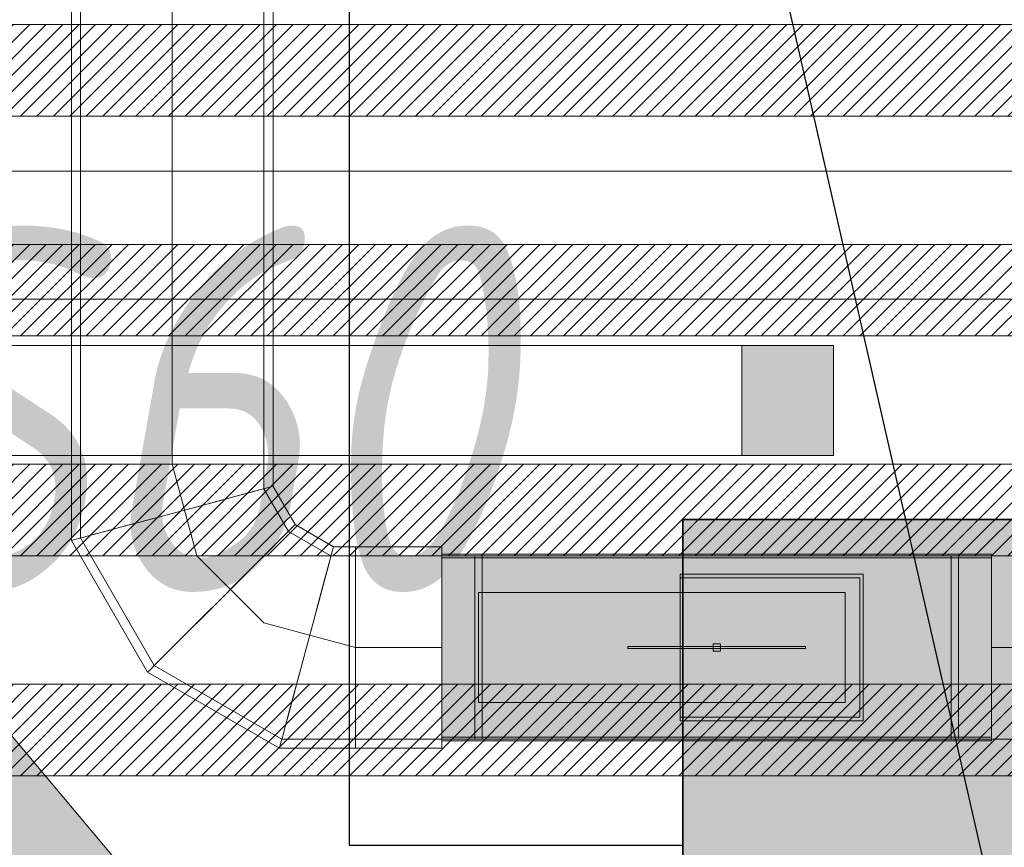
# Model space of a CAD drawing. Header units: millimetres. Extents: x -535184 to 178656, y -69521 to 68256.
# Tile 184 of 256: x -173547 to -173010, y 35523 to 35975. Entities that reach past the tile are written whole.
import ezdxf
from ezdxf import colors
from ezdxf.entities.mleader import LeaderData, LeaderLine
from ezdxf.math import Vec2, Vec3

# ---------------------------------------------------------------- set-up
doc = ezdxf.new("R2010")
doc.units = ezdxf.units.MM
doc.linetypes.add('DASHDOT', pattern=[25.4, 12.7, -6.35, 0, -6.35])
for name, color, linetype, lineweight in [('_0', 7, 'Continuous', 13), ('A-DOOR-IDEN', 7, 'Continuous', 9), ('dim_pot', 183, 'Continuous', 9), ('dim_razv', 93, 'DASHDOT', 9), ('light_pot', 52, 'Continuous', 15), ('pot sh', 183, 'Continuous', 15)]:
    doc.layers.add(name, color=color, linetype=linetype, lineweight=lineweight)
for name, color, linetype, true_color in [('PDF10_0', 30, 'Continuous', 0xff7f00), ('PDF10_Оборудование', 7, 'Continuous', 0xffffff), ('PDF7_Geometry', 7, 'Continuous', 0xaaaaaa), ('PDF7_Solid Fills', 7, 'Continuous', 0xececec)]:
    doc.layers.add(name, color=color, linetype=linetype, true_color=true_color)
doc.layers.add('PDF_Text', color=7, linetype='Continuous')
doc.layers.add('pol', color=7, linetype='Continuous', lineweight=15, true_color=0x738991)
doc.layers.add('Сводный план', color=1, linetype='Continuous', lineweight=0, true_color=0xff0000)
doc.styles.add('fl_iso paper', font='isocpeur.ttf', dxfattribs={"width": 0.8, "oblique": 10})
doc.styles.add('In tre', font='isocpeur.ttf', dxfattribs={"width": 0.8, "oblique": 10})

# ---------------------------------------------------------------- blocks, each defined once
blk = doc.blocks.new('*U3570')
at = {"layer": 'light_pot', "linetype": 'ByBlock', "lineweight": 0}
h = blk.add_hatch(color=252, dxfattribs=at)
h.dxf.hatch_style = 1
h.paths.add_polyline_path([(500, 30), (550, 30), (550, -30), (500, -30)])
for points in [[(500, -30), (-500, -30), (-500, 30), (500, 30)], [(500, 30), (550, 30), (550, -30), (500, -30)]]:
    blk.add_lwpolyline(points, close=True, dxfattribs=at)
blk = doc.blocks.new('*U3571')
at = {"layer": 'light_pot', "color": 0, "linetype": 'ByBlock', "lineweight": -2, "transparency": 16777216}
blk.add_blockref('*U3570', (10400, 960), dxfattribs=at)
blk = doc.blocks.new('1')
at = {"layer": 'pol', "linetype": 'ByBlock'}
h = blk.add_hatch(color=1, dxfattribs=at)
h.paths.add_polyline_path([(35776.37, 73135.4), (35803.14, 73135.4), (35803.14, 73258.97), (35776.37, 73258.97)])
h.paths.add_polyline_path([(35789.75, 73274.59), (35843.23, 73274.59), (35789.75, 73338.23)])
h.paths.add_polyline_path([(35789.75, 73274.59), (35736.28, 73274.59), (35789.75, 73338.23)])
edge = h.paths.add_edge_path()
edge.add_arc((35789.75, 73110.51), 13.38, 0, 360)
at = {"layer": 'pol', "color": 1, "linetype": 'ByBlock'}
blk.add_lwpolyline([(35789.75, 73274.59), (35843.23, 73274.59), (35789.75, 73338.23), (35789.75, 73274.59)], dxfattribs=at)
blk = doc.blocks.new('mmhhh')
at = {"layer": 'A-DOOR-IDEN', "lineweight": 5, "insert": (18322.89, 9590.29), "char_height": 200, "width": 787.658, "attachment_point": 1, "style": 'fl_iso paper'}
blk.add_mtext('EIWS60', dxfattribs=at)
blk = doc.blocks.new('ghftytytd')
at = {"layer": 'PDF7_Geometry', "color": 1, "lineweight": 18, "true_color": 0xff0000}
for points in [[(18986.23, 9309.98), (18986.23, 9311.68), (18986.23, 9316.69), (18986.23, 9324.62), (18986.23, 9334.96), (18986.23, 9347.03), (18986.23, 9359.97), (18986.23, 9372.92), (18986.23, 9384.99), (18986.23, 9395.32), (18986.23, 9403.26), (18986.23, 9408.27), (18986.23, 9409.96), (18986.23, 9408.27), (18986.23, 9403.26), (18986.23, 9395.32), (18986.23, 9384.99), (18986.23, 9372.92), (18986.23, 9359.97), (18986.23, 9347.03), (18986.23, 9334.96), (18986.23, 9324.62), (18986.23, 9316.69), (18986.23, 9311.68), (18986.23, 9309.98), (18939.1, 9309.98), (18939.1, 9311.68), (18939.1, 9316.69), (18939.1, 9324.62), (18939.1, 9334.96), (18939.1, 9347.03), (18939.1, 9359.97), (18939.1, 9347.03), (18939.1, 9334.96), (18939.1, 9324.62), (18939.1, 9316.69), (18939.1, 9311.68), (18939.1, 9309.98), (18898.92, 9309.98), (18829.31, 9350.17), (18789.09, 9419.77), (18789.09, 9459.99), (18789.09, 9979.97)], [(18889.11, 9979.97), (18889.11, 9459.99), (18889.11, 9446.58), (18902.51, 9423.37), (18925.69, 9409.96), (18939.1, 9409.96), (18939.1, 9408.27), (18939.1, 9403.26), (18939.1, 9395.32), (18939.1, 9384.99), (18939.1, 9372.92), (18939.1, 9359.97), (18939.1, 9372.92), (18939.1, 9384.99), (18939.1, 9395.32), (18939.1, 9403.26), (18939.1, 9408.27), (18939.1, 9409.96), (18939.1, 9408.27), (18939.1, 9403.26), (18939.1, 9395.32), (18939.1, 9384.99), (18939.1, 9372.92), (18939.1, 9359.97), (18939.1, 9347.03), (18939.1, 9334.96), (18939.1, 9324.62), (18939.1, 9316.69), (18939.1, 9311.68), (18939.1, 9309.98), (18939.1, 9311.68), (18939.1, 9316.69), (18939.1, 9324.62), (18939.1, 9334.96), (18939.1, 9347.03), (18939.1, 9359.97), (18939.1, 9372.92), (18939.1, 9384.99), (18939.1, 9395.32), (18939.1, 9403.26), (18939.1, 9408.27), (18939.1, 9409.96), (18986.23, 9409.96), (18986.23, 9309.98), (19286.24, 9309.98), (19286.24, 9311.68), (19286.24, 9316.69), (19286.24, 9324.62), (19286.24, 9334.96), (19286.24, 9347.03), (19286.24, 9359.97), (19286.24, 9347.03), (19286.24, 9334.96), (19286.24, 9324.62), (19286.24, 9316.69), (19286.24, 9311.68), (19286.24, 9309.98), (22575.41, 9309.98)], [(22575.41, 9409.96), (19286.24, 9409.96), (19286.24, 9408.27), (19286.24, 9403.26), (19286.24, 9395.32), (19286.24, 9384.99), (19286.24, 9372.92), (19286.24, 9359.97), (19286.24, 9372.92), (19286.24, 9384.99), (19286.24, 9395.32), (19286.24, 9403.26), (19286.24, 9408.27), (19286.24, 9409.96), (19286.24, 9309.98), (18986.23, 9309.98), (18986.23, 9409.96), (19286.24, 9409.96), (18986.23, 9409.96), (18986.23, 9309.98), (19286.24, 9309.98), (19286.24, 9409.96), (18986.23, 9409.96), (19286.24, 9409.96)], [(18986.23, 9304.97), (18986.23, 9306.84), (18986.23, 9312.35), (18986.23, 9321.1), (18986.23, 9332.49), (18986.23, 9345.76), (18986.23, 9359.97), (18986.23, 9345.76), (18986.23, 9332.49), (18986.23, 9321.1), (18986.23, 9312.35), (18986.23, 9306.84), (18986.23, 9304.97), (18939.1, 9304.97), (18897.58, 9304.97), (18825.64, 9346.5), (18784.12, 9418.43), (18784.12, 9459.99), (18784.12, 9979.97)], [(18986.23, 9414.97), (18986.23, 9413.1), (18986.23, 9407.6), (18986.23, 9398.85), (18986.23, 9387.49), (18986.23, 9374.23), (18986.23, 9359.97), (18986.23, 9374.23), (18986.23, 9387.49), (18986.23, 9398.85), (18986.23, 9407.6), (18986.23, 9413.1), (18986.23, 9414.97), (18939.1, 9414.97), (18927.03, 9414.97), (18906.15, 9427.04), (18894.12, 9447.92), (18894.12, 9459.99), (18894.12, 9979.97)], [(18839.12, 9459.99), (18839.12, 9979.97)], [(18839.12, 9459.99), (18839.12, 9979.97)], [(18784.12, 9459.99), (18785.99, 9459.99), (18791.46, 9459.99), (18800.21, 9459.99), (18811.6, 9459.99), (18824.87, 9459.99), (18839.12, 9459.99)], [(18839.12, 9459.99), (18824.87, 9459.99), (18811.6, 9459.99), (18800.21, 9459.99), (18791.46, 9459.99), (18785.99, 9459.99), (18784.12, 9459.99)], [(18784.12, 9459.99), (18785.99, 9459.99), (18791.46, 9459.99), (18800.21, 9459.99), (18811.6, 9459.99), (18824.87, 9459.99), (18839.12, 9459.99)], [(18839.12, 9459.99), (18824.87, 9459.99), (18811.6, 9459.99), (18800.21, 9459.99), (18791.46, 9459.99), (18785.99, 9459.99), (18784.12, 9459.99)], [(18839.12, 9459.99), (18826.17, 9459.99), (18814.11, 9459.99), (18803.73, 9459.99), (18795.8, 9459.99), (18790.82, 9459.99), (18789.09, 9459.99)], [(18789.09, 9459.99), (18790.82, 9459.99), (18795.8, 9459.99), (18803.73, 9459.99), (18814.11, 9459.99), (18826.17, 9459.99), (18839.12, 9459.99)], [(18839.12, 9459.99), (18853.34, 9459.99), (18866.6, 9459.99), (18878, 9459.99), (18886.74, 9459.99), (18892.21, 9459.99), (18894.12, 9459.99)], [(18894.12, 9459.99), (18892.21, 9459.99), (18886.74, 9459.99), (18878, 9459.99), (18866.6, 9459.99), (18853.34, 9459.99), (18839.12, 9459.99)], [(18839.12, 9459.99), (18853.34, 9459.99), (18866.6, 9459.99), (18878, 9459.99), (18886.74, 9459.99), (18892.21, 9459.99), (18894.12, 9459.99)], [(18894.12, 9459.99), (18892.21, 9459.99), (18886.74, 9459.99), (18878, 9459.99), (18866.6, 9459.99), (18853.34, 9459.99), (18839.12, 9459.99)], [(18839.12, 9459.99), (18852.03, 9459.99), (18864.1, 9459.99), (18874.47, 9459.99), (18882.41, 9459.99), (18887.42, 9459.99), (18889.11, 9459.99)], [(18889.11, 9459.99), (18887.42, 9459.99), (18882.41, 9459.99), (18874.47, 9459.99), (18864.1, 9459.99), (18852.03, 9459.99), (18839.12, 9459.99)], [(18839.12, 9459.99), (18852.49, 9409.96)], [(18839.12, 9433.18), (18853.34, 9436.99), (18866.6, 9440.55), (18878, 9443.58), (18886.74, 9445.95), (18892.21, 9447.43), (18894.12, 9447.92)], [(18894.12, 9447.92), (18892.21, 9447.43), (18886.74, 9445.95), (18878, 9443.58), (18866.6, 9440.55), (18853.34, 9436.99), (18839.12, 9433.18)], [(18784.12, 9418.43), (18785.99, 9418.96), (18791.46, 9420.41), (18800.21, 9422.77), (18811.6, 9425.8), (18824.87, 9429.37), (18839.12, 9433.18)], [(18839.12, 9433.18), (18824.87, 9429.37), (18811.6, 9425.8), (18800.21, 9422.77), (18791.46, 9420.41), (18785.99, 9418.96), (18784.12, 9418.43)], [(18865.9, 9386.79), (18876.3, 9397.19), (18886.04, 9406.89), (18894.37, 9415.26), (18900.75, 9421.64), (18904.77, 9425.66), (18906.15, 9427.04)], [(18906.15, 9427.04), (18904.77, 9425.66), (18900.75, 9421.64), (18894.37, 9415.26), (18886.04, 9406.89), (18876.3, 9397.19), (18865.9, 9386.79)], [(18912.32, 9359.97), (18916.13, 9374.23), (18919.66, 9387.49), (18922.73, 9398.85), (18925.06, 9407.6), (18926.54, 9413.1), (18927.03, 9414.97)], [(18927.03, 9414.97), (18926.54, 9413.1), (18925.06, 9407.6), (18922.73, 9398.85), (18919.66, 9387.49), (18916.13, 9374.23), (18912.32, 9359.97)], [(18939.1, 9359.97), (18939.1, 9381.03), (18939.1, 9398.85), (18939.1, 9410.77), (18939.1, 9414.97)], [(18939.1, 9414.97), (18939.1, 9410.77), (18939.1, 9398.85), (18939.1, 9381.03), (18939.1, 9359.97)], [(18939.1, 9414.97), (18939.1, 9413.1), (18939.1, 9407.6), (18939.1, 9398.85), (18939.1, 9387.49), (18939.1, 9374.23), (18939.1, 9359.97)], [(18939.1, 9359.97), (18939.1, 9374.23), (18939.1, 9387.49), (18939.1, 9398.85), (18939.1, 9407.6), (18939.1, 9413.1), (18939.1, 9414.97)], [(18852.49, 9409.96), (18889.11, 9373.38)], [(19286.24, 9410.99), (18986.23, 9410.99)], [(19286.24, 9309.98), (19286.24, 9409.96), (19286.24, 9309.98), (18986.23, 9309.98), (19286.24, 9309.98), (18986.23, 9309.98), (18986.23, 9409.96), (19286.24, 9409.96), (18986.23, 9409.96)], [(19286.24, 9408.98), (18986.23, 9408.98)], [(19008.25, 9409.96), (19008.25, 9403.72), (19008.25, 9386.54), (19008.25, 9362.72), (19008.25, 9359.97), (19008.25, 9384.17), (19008.25, 9402.34), (19008.25, 9409.89), (19008.25, 9409.96), (19004.22, 9409.96), (19004.22, 9409.89), (19004.22, 9402.34), (19004.22, 9384.17), (19004.22, 9359.97), (19004.22, 9362.72), (19004.22, 9386.54), (19004.22, 9403.72), (19004.22, 9409.96)], [(19268.22, 9409.96), (19264.23, 9409.96)], [(18825.64, 9346.5), (18827.02, 9347.87), (18831.04, 9351.89), (18837.42, 9358.31), (18845.75, 9366.64), (18855.49, 9376.34), (18865.9, 9386.79)], [(18865.9, 9386.79), (18855.49, 9376.34), (18845.75, 9366.64), (18837.42, 9358.31), (18831.04, 9351.89), (18827.02, 9347.87), (18825.64, 9346.5)], [(19206.23, 9389.96), (19006.23, 9389.96)], [(19006.23, 9389.96), (19206.23, 9389.96)], [(18889.11, 9373.38), (18939.1, 9359.97)], [(18897.58, 9304.97), (18898.07, 9306.84), (18899.55, 9312.35), (18901.88, 9321.1), (18904.95, 9332.49), (18908.51, 9345.76), (18912.32, 9359.97)], [(18912.32, 9359.97), (18908.51, 9345.76), (18904.95, 9332.49), (18901.88, 9321.1), (18899.55, 9312.35), (18898.07, 9306.84), (18897.58, 9304.97)], [(18939.1, 9359.97), (18939.1, 9338.91), (18939.1, 9321.1), (18939.1, 9309.17), (18939.1, 9304.97)], [(18939.1, 9304.97), (18939.1, 9309.17), (18939.1, 9321.1), (18939.1, 9338.91), (18939.1, 9359.97)], [(18939.1, 9359.97), (18986.23, 9359.97)], [(18939.1, 9359.97), (18986.23, 9359.97)], [(19004.22, 9309.98), (19004.22, 9316.23), (19004.22, 9333.41), (19004.22, 9357.22), (19004.22, 9359.97), (19004.22, 9335.77), (19004.22, 9317.64), (19004.22, 9310.05), (19004.22, 9309.98), (19008.25, 9309.98), (19008.25, 9310.05), (19008.25, 9317.64), (19008.25, 9335.77), (19008.25, 9359.97), (19008.25, 9357.22), (19008.25, 9333.41), (19008.25, 9316.23), (19008.25, 9309.98)], [(19087.73, 9360.47), (19087.73, 9359.48)], [(19134.23, 9361.98), (19138.21, 9361.98)], [(19138.21, 9361.98), (19134.23, 9361.98)], [(19134.23, 9361.98), (19138.21, 9361.98)], [(19138.21, 9361.98), (19134.23, 9361.98)], [(19134.23, 9359.97), (19134.23, 9360.96), (19134.23, 9361.98)], [(19134.23, 9361.98), (19134.23, 9360.96), (19134.23, 9359.97)], [(19134.23, 9361.98), (19134.23, 9360.96), (19134.23, 9359.97)], [(19134.23, 9359.97), (19134.23, 9360.96), (19134.23, 9361.98)], [(19134.23, 9357.96), (19134.23, 9358.99), (19134.23, 9359.97)], [(19134.23, 9359.97), (19134.23, 9358.99), (19134.23, 9357.96)], [(19134.23, 9359.97), (19134.23, 9358.99), (19134.23, 9357.96)], [(19134.23, 9357.96), (19134.23, 9358.99), (19134.23, 9359.97)], [(19184.75, 9359.48), (19184.75, 9360.47)], [(18986.23, 9310.97), (19286.24, 9310.97)], [(18986.23, 9308.96), (19286.24, 9308.96)], [(19264.23, 9309.98), (19268.22, 9309.98)]]:
    blk.add_lwpolyline(points, dxfattribs=at)
for points in [[(18889.11, 9459.99), (18887.42, 9459.99), (18882.41, 9459.99), (18874.47, 9459.99), (18864.1, 9459.99), (18852.03, 9459.99), (18839.12, 9459.99), (18826.17, 9459.99), (18814.11, 9459.99), (18803.73, 9459.99), (18795.8, 9459.99), (18790.82, 9459.99), (18789.09, 9459.99), (18790.82, 9459.99), (18795.8, 9459.99), (18803.73, 9459.99), (18814.11, 9459.99), (18826.17, 9459.99), (18839.12, 9459.99), (18852.03, 9459.99), (18864.1, 9459.99), (18874.47, 9459.99), (18882.41, 9459.99), (18887.42, 9459.99)], [(18839.12, 9433.18), (18852.03, 9436.63), (18864.1, 9439.88), (18874.47, 9442.67), (18882.41, 9444.78), (18887.42, 9446.12), (18889.11, 9446.58), (18887.42, 9446.12), (18882.41, 9444.78), (18874.47, 9442.67), (18864.1, 9439.88), (18852.03, 9436.63)], [(18839.12, 9433.18), (18826.17, 9429.72), (18814.11, 9426.47), (18803.73, 9423.72), (18795.8, 9421.57), (18790.82, 9420.23), (18789.09, 9419.77), (18790.82, 9420.23), (18795.8, 9421.57), (18803.73, 9423.72), (18814.11, 9426.47), (18826.17, 9429.72)], [(18865.9, 9386.79), (18875.39, 9396.24), (18884.2, 9405.06), (18891.79, 9412.64), (18897.61, 9418.47), (18901.24, 9422.13), (18902.51, 9423.37), (18901.24, 9422.13), (18897.61, 9418.47), (18891.79, 9412.64), (18884.2, 9405.06), (18875.39, 9396.24)], [(18912.32, 9359.97), (18915.78, 9372.92), (18919.03, 9384.99), (18921.78, 9395.32), (18923.93, 9403.26), (18925.23, 9408.27), (18925.69, 9409.96), (18925.23, 9408.27), (18923.93, 9403.26), (18921.78, 9395.32), (18919.03, 9384.99), (18915.78, 9372.92)], [(18986.23, 9359.97), (18986.23, 9373.17), (18986.23, 9385.48), (18986.23, 9396.03), (18986.23, 9404.14), (18986.23, 9409.22), (18986.23, 9410.99), (18986.23, 9409.22), (18986.23, 9404.14), (18986.23, 9396.03), (18986.23, 9385.48), (18986.23, 9373.17)], [(18986.23, 9359.97), (18986.23, 9372.92), (18986.23, 9384.99), (18986.23, 9395.32), (18986.23, 9403.26), (18986.23, 9408.27), (18986.23, 9409.96), (18986.23, 9408.27), (18986.23, 9403.26), (18986.23, 9395.32), (18986.23, 9384.99), (18986.23, 9372.92)], [(18986.23, 9359.97), (18986.23, 9381.67), (18986.23, 9399.06), (18986.23, 9408.73), (18986.23, 9409.93), (18986.23, 9408.73), (18986.23, 9399.06), (18986.23, 9381.67)], [(18986.23, 9359.97), (18986.23, 9381.25), (18986.23, 9398.29), (18986.23, 9407.74), (18986.23, 9408.98), (18986.23, 9407.74), (18986.23, 9398.29), (18986.23, 9381.25)], [(19004.22, 9359.97), (19004.22, 9381.67), (19004.22, 9399.06), (19004.22, 9408.73), (19004.22, 9409.96), (19004.22, 9408.73), (19004.22, 9399.06), (19004.22, 9381.67)], [(19008.25, 9359.97), (19008.25, 9381.67), (19008.25, 9399.06), (19008.25, 9408.73), (19008.25, 9409.96), (19008.25, 9408.73), (19008.25, 9399.06), (19008.25, 9381.67)], [(19264.23, 9359.97), (19264.23, 9384.17), (19264.23, 9402.34), (19264.23, 9409.89), (19264.23, 9409.96), (19264.23, 9403.72), (19264.23, 9386.54), (19264.23, 9362.72)], [(19264.23, 9359.97), (19264.23, 9381.67), (19264.23, 9399.06), (19264.23, 9408.73), (19264.23, 9409.96), (19264.23, 9408.73), (19264.23, 9399.06), (19264.23, 9381.67)], [(19268.22, 9359.97), (19268.22, 9384.17), (19268.22, 9402.34), (19268.22, 9409.89), (19268.22, 9409.96), (19268.22, 9403.72), (19268.22, 9386.54), (19268.22, 9362.72)], [(19268.22, 9359.97), (19268.22, 9381.67), (19268.22, 9399.06), (19268.22, 9408.73), (19268.22, 9409.96), (19268.22, 9408.73), (19268.22, 9399.06), (19268.22, 9381.67)], [(19286.24, 9359.97), (19286.24, 9373.17), (19286.24, 9385.48), (19286.24, 9396.03), (19286.24, 9404.14), (19286.24, 9409.22), (19286.24, 9410.99), (19286.24, 9409.22), (19286.24, 9404.14), (19286.24, 9396.03), (19286.24, 9385.48), (19286.24, 9373.17)], [(19286.24, 9359.97), (19286.24, 9372.92), (19286.24, 9384.99), (19286.24, 9395.32), (19286.24, 9403.26), (19286.24, 9408.27), (19286.24, 9409.96), (19286.24, 9408.27), (19286.24, 9403.26), (19286.24, 9395.32), (19286.24, 9384.99), (19286.24, 9372.92)], [(19286.24, 9359.97), (19286.24, 9381.67), (19286.24, 9399.06), (19286.24, 9408.73), (19286.24, 9409.96), (19286.24, 9408.73), (19286.24, 9399.06), (19286.24, 9381.67)], [(19286.24, 9359.97), (19286.24, 9381.25), (19286.24, 9398.29), (19286.24, 9407.74), (19286.24, 9408.94), (19286.24, 9407.74), (19286.24, 9398.29), (19286.24, 9381.25)], [(19116.23, 9399.98), (19116.23, 9319.97), (19116.23, 9320.95), (19116.23, 9321.98), (19116.23, 9397.97), (19116.23, 9398.99)], [(19216.22, 9399.98), (19116.23, 9399.98)], [(19116.23, 9397.97), (19214.24, 9397.97), (19214.24, 9388.9), (19214.24, 9378.07), (19214.24, 9366.11), (19214.24, 9353.83), (19214.24, 9341.91), (19214.24, 9331.04), (19214.24, 9321.98), (19116.23, 9321.98), (19214.24, 9321.98), (19214.24, 9397.97)], [(19216.22, 9319.97), (19216.22, 9399.98), (19216.22, 9392.01), (19216.22, 9382.34), (19216.22, 9371.47), (19216.22, 9359.97), (19216.22, 9348.47), (19216.22, 9337.61), (19216.22, 9327.94)], [(18865.9, 9386.79), (18856.44, 9377.29), (18847.59, 9368.48), (18840, 9360.89), (18834.21, 9355.07), (18830.55, 9351.4), (18829.31, 9350.17), (18830.55, 9351.4), (18834.21, 9355.07), (18840, 9360.89), (18847.59, 9368.48), (18856.44, 9377.29)], [(19006.23, 9389.96), (19006.23, 9329.99)], [(19206.23, 9389.96), (19206.23, 9329.99)], [(18912.32, 9359.97), (18908.83, 9347.03), (18905.62, 9334.96), (18902.83, 9324.62), (18900.72, 9316.69), (18899.37, 9311.68), (18898.92, 9309.98), (18899.37, 9311.68), (18900.72, 9316.69), (18902.83, 9324.62), (18905.62, 9334.96), (18908.83, 9347.03)], [(18939.1, 9359.97), (18939.1, 9345.76), (18939.1, 9332.49), (18939.1, 9321.1), (18939.1, 9312.35), (18939.1, 9306.84), (18939.1, 9304.97), (18939.1, 9306.84), (18939.1, 9312.35), (18939.1, 9321.1), (18939.1, 9332.49), (18939.1, 9345.76)], [(18986.23, 9359.97), (18986.23, 9347.03), (18986.23, 9334.96), (18986.23, 9324.62), (18986.23, 9316.69), (18986.23, 9311.68), (18986.23, 9309.98), (18986.23, 9311.68), (18986.23, 9316.69), (18986.23, 9324.62), (18986.23, 9334.96), (18986.23, 9347.03)], [(18986.23, 9359.97), (18986.23, 9346.78), (18986.23, 9334.47), (18986.23, 9323.92), (18986.23, 9315.8), (18986.23, 9310.72), (18986.23, 9308.96), (18986.23, 9310.72), (18986.23, 9315.8), (18986.23, 9323.92), (18986.23, 9334.47), (18986.23, 9346.78)], [(18986.23, 9359.97), (18986.23, 9338.28), (18986.23, 9320.88), (18986.23, 9311.22), (18986.23, 9310.02), (18986.23, 9311.22), (18986.23, 9320.88), (18986.23, 9338.28)], [(18986.23, 9359.97), (18986.23, 9338.7), (18986.23, 9321.66), (18986.23, 9312.21), (18986.23, 9310.97), (18986.23, 9312.21), (18986.23, 9321.66), (18986.23, 9338.7)], [(19004.22, 9359.97), (19004.22, 9338.28), (19004.22, 9320.88), (19004.22, 9311.22), (19004.22, 9309.98), (19004.22, 9311.22), (19004.22, 9320.88), (19004.22, 9338.28)], [(19008.25, 9359.97), (19008.25, 9338.28), (19008.25, 9320.88), (19008.25, 9311.22), (19008.25, 9309.98), (19008.25, 9311.22), (19008.25, 9320.88), (19008.25, 9338.28)], [(19136.24, 9360.47), (19123.68, 9360.47), (19111.97, 9360.47), (19101.95, 9360.47), (19094.22, 9360.47), (19089.39, 9360.47), (19087.73, 9360.47), (19089.39, 9360.47), (19094.22, 9360.47), (19101.95, 9360.47), (19111.97, 9360.47), (19123.68, 9360.47)], [(19134.23, 9361.98), (19138.21, 9361.98), (19138.21, 9357.96), (19134.23, 9357.96)], [(19134.23, 9361.98), (19134.23, 9357.96), (19138.21, 9357.96), (19138.21, 9361.98)], [(19136.24, 9360.47), (19148.8, 9360.47), (19160.47, 9360.47), (19170.53, 9360.47), (19178.22, 9360.47), (19183.09, 9360.47), (19184.75, 9360.47), (19183.09, 9360.47), (19178.22, 9360.47), (19170.53, 9360.47), (19160.47, 9360.47), (19148.8, 9360.47)], [(19138.21, 9361.98), (19138.21, 9360.96), (19138.21, 9359.97), (19138.21, 9358.99), (19138.21, 9357.96), (19138.21, 9358.99), (19138.21, 9359.97), (19138.21, 9360.96)], [(19138.21, 9361.98), (19138.21, 9360.96), (19138.21, 9359.97), (19138.21, 9358.99), (19138.21, 9357.96), (19138.21, 9358.99), (19138.21, 9359.97), (19138.21, 9360.96)], [(19264.23, 9359.97), (19264.23, 9335.77), (19264.23, 9317.64), (19264.23, 9310.05), (19264.23, 9309.98), (19264.23, 9316.23), (19264.23, 9333.41), (19264.23, 9357.22)], [(19264.23, 9359.97), (19264.23, 9338.28), (19264.23, 9320.88), (19264.23, 9311.22), (19264.23, 9309.98), (19264.23, 9311.22), (19264.23, 9320.88), (19264.23, 9338.28)], [(19268.22, 9359.97), (19268.22, 9335.77), (19268.22, 9317.64), (19268.22, 9310.05), (19268.22, 9309.98), (19268.22, 9316.23), (19268.22, 9333.41), (19268.22, 9357.22)], [(19268.22, 9359.97), (19268.22, 9338.28), (19268.22, 9320.88), (19268.22, 9311.22), (19268.22, 9309.98), (19268.22, 9311.22), (19268.22, 9320.88), (19268.22, 9338.28)], [(19977.92, 9359.97), (19286.24, 9359.97)], [(19286.24, 9359.97), (19286.24, 9347.03), (19286.24, 9334.96), (19286.24, 9324.62), (19286.24, 9316.69), (19286.24, 9311.68), (19286.24, 9309.98), (19286.24, 9311.68), (19286.24, 9316.69), (19286.24, 9324.62), (19286.24, 9334.96), (19286.24, 9347.03)], [(19286.24, 9359.97), (19286.24, 9346.78), (19286.24, 9334.47), (19286.24, 9323.92), (19286.24, 9315.8), (19286.24, 9310.72), (19286.24, 9308.96), (19286.24, 9310.72), (19286.24, 9315.8), (19286.24, 9323.92), (19286.24, 9334.47), (19286.24, 9346.78)], [(19286.24, 9359.97), (19286.24, 9338.7), (19286.24, 9321.66), (19286.24, 9312.21), (19286.24, 9311.01), (19286.24, 9312.21), (19286.24, 9321.66), (19286.24, 9338.7)], [(19286.24, 9359.97), (19286.24, 9338.28), (19286.24, 9320.88), (19286.24, 9311.22), (19286.24, 9309.98), (19286.24, 9311.22), (19286.24, 9320.88), (19286.24, 9338.28)], [(19136.24, 9359.48), (19123.68, 9359.48), (19111.97, 9359.48), (19101.95, 9359.48), (19094.22, 9359.48), (19089.39, 9359.48), (19087.73, 9359.48), (19089.39, 9359.48), (19094.22, 9359.48), (19101.95, 9359.48), (19111.97, 9359.48), (19123.68, 9359.48)], [(19138.21, 9357.96), (19134.23, 9357.96)], [(19138.21, 9357.96), (19134.23, 9357.96)], [(19136.24, 9359.48), (19148.8, 9359.48), (19160.47, 9359.48), (19170.53, 9359.48), (19178.22, 9359.48), (19183.09, 9359.48), (19184.75, 9359.48), (19183.09, 9359.48), (19178.22, 9359.48), (19170.53, 9359.48), (19160.47, 9359.48), (19148.8, 9359.48)], [(19206.23, 9329.99), (19006.23, 9329.99)], [(19216.22, 9319.97), (19116.23, 9319.97)]]:
    blk.add_lwpolyline(points, close=True, dxfattribs=at)
at = {"layer": 'PDF7_Solid Fills', "color": 1, "lineweight": 35, "true_color": 0xff0000, "transparency": 33554559}
blk.add_solid([(19286.24, 9309.98), (19286.24, 9409.96), (18986.23, 9309.98), (18986.23, 9409.96)], dxfattribs=at)
blk.add_solid([(19286.24, 9309.98), (19286.24, 9409.96), (18986.23, 9309.98), (18986.23, 9409.96)], dxfattribs=at)
blk = doc.blocks.new('jgf456fff')
at = {"layer": 'PDF10_0', "lineweight": 25}
blk.add_lwpolyline([(19117.81, 9251.99), (18935.78, 9251.99), (18935.78, 10299.74), (18235.16, 10299.74), (18235.16, 18355.81), (18950.59, 18355.81)], dxfattribs=at)
at = {"layer": 'PDF10_Оборудование', "transparency": 33554559}
for points in [[(20057.61, 9429.79), (19117.81, 9429.79), (20057.61, 9025.5)], [(19117.81, 9429.79), (20057.61, 9025.5), (19117.81, 9025.5)]]:
    blk.add_solid(points, dxfattribs=at)
at = {"layer": 'PDF_Text', "color": 177, "lineweight": 35, "true_color": 0x283188}
blk.add_lwpolyline([(20057.61, 9429.79), (19117.81, 9429.79), (19117.81, 9025.5), (20057.61, 9025.5)], close=True, dxfattribs=at)

msp = doc.modelspace()

# ---------------------------------------------------------------- hatches: boundary and pattern name
at = {"layer": '_0', "transparency": 33554534}
h = msp.add_hatch(color=252, dxfattribs=at)
h.dxf.hatch_style = 1
h.paths.add_polyline_path([(-186501.35, 32972.13), (-186502.93, 35272.13), (-186002.93, 35272.13), (-186002.93, 36222.13), (-183952.93, 36222.13), (-183952.93, 40272.13), (-179002.93, 40272.13), (-179002.93, 38772.13), (-177452.93, 38772.13), (-177452.93, 45172.13), (-185852.93, 45172.13), (-185852.93, 46972.13), (-186852.93, 46972.13), (-186852.93, 48972.13), (-184102.93, 48972.13), (-184102.93, 48272.13), (-183352.93, 48272.13), (-183352.93, 47272.13), (-163952.93, 47272.13), (-163952.93, 48972.13), (-160672.93, 48972.13), (-160672.93, 46972.13), (-161752.93, 46972.13), (-161752.93, 45172.13), (-169752.93, 45172.13), (-169752.93, 36222.13), (-161802.9, 36222.13), (-161802.93, 35822.13), (-161302.93, 35822.13), (-161302.93, 32972.13), (-163452.93, 32972.13), (-163452.93, 34122.13), (-183852.93, 34122.13), (-183852.93, 32972.13)], flags=16)
h.paths.add_polyline_path([(-192753.73, 55672.93), (-154802.13, 55672.93), (-154802.13, 25721.33), (-192753.73, 25721.33)])

# ---------------------------------------------------------------- linework, layer by layer
at = {"layer": 'pol', "color": 195, "linetype": 'ByBlock', "true_color": 0x7833a3}
for points in [[(-174652.93, 35922.13), (-172652.93, 35922.13), (-172652.93, 35822.13), (-174652.93, 35822.13)], [(-174652.93, 35922.13), (-172652.93, 35922.13), (-172652.93, 35822.13), (-174652.93, 35822.13)], [(-174622.93, 35892.13), (-172682.93, 35892.13), (-172682.93, 35852.13), (-174622.93, 35852.13)], [(-174622.93, 35892.13), (-172682.93, 35892.13), (-172682.93, 35852.13), (-174622.93, 35852.13)]]:
    msp.add_lwpolyline(points, close=True, dxfattribs=at)

# ---------------------------------------------------------------- block references
msp.add_blockref('mmhhh', (-192302.93, 26272.13))
at = {"layer": 'light_pot'}
msp.add_blockref('*U3571', (-184052.93, 34806.92), dxfattribs=at)

# ---------------------------------------------------------------- next in the draw order: leaders
at = {"layer": 'dim_pot', "color": 0, "linetype": 'ByBlock'}
ml = msp.add_multileader_mtext('Standard', dxfattribs=at)
ml.set_content('Подвесной потолок ГКЛ', style='In tre')
ml.set_leader_properties()
ml.build(insert=Vec2(0, 0))
ml.multileader.update_dxf_attribs({"text_left_attachment_type": 6, "text_right_attachment_type": 6, "dogleg_length": 1, "arrow_head_size": 0, "scale": 50})
ctx = ml.context
ctx.base_point, ctx.scale, ctx.char_height, ctx.arrow_head_size, ctx.landing_gap_size, ctx.plane_origin = Vec3(-108813.61, 32847.8), 50, 200, 0, 4.5, Vec3(-117752.38, 37687.73)
ctx.left_attachment, ctx.right_attachment, ctx.text_align_type = 6, 6, 2
notes = []
notes.append((ctx, [(0, (1, 1, 0), (-108863.61, 32847.8), (1, 0), 50, [(1, [(-109692.65, 36485.39)], 0, [])])]))
ctx.mtext.insert, ctx.mtext.width, ctx.mtext.defined_height, ctx.mtext.alignment, ctx.mtext.flow_direction = Vec3(-106421.85, 33087.8), 2609.3272, 696.61, 3, 5
ctx.mtext.has_bg_fill, ctx.mtext.bg_color, ctx.mtext.bg_scale_factor, ctx.mtext.bg_transparency, ctx.mtext.use_window_bg_color = 1, -1027028792, 1.5, 0, 1
for ctx, leaders in notes:
    for number, flags, end, landing, length, lines in leaders:
        leader = LeaderData()
        leader.index, (leader.has_last_leader_line, leader.has_dogleg_vector, leader.attachment_direction) = number, flags
        leader.last_leader_point, leader.dogleg_vector, leader.dogleg_length = Vec3(end), Vec3(landing), length
        for number, points, colour, breaks in lines:
            line = LeaderLine()
            line.index, line.vertices, line.color, line.breaks = number, Vec3.list(points), colors.encode_raw_color(colour), breaks
            leader.lines.append(line)
        ctx.leaders.append(leader)

# ---------------------------------------------------------------- next in the draw order: leaders
ml = msp.add_multileader_mtext('Standard', dxfattribs=at)
ml.set_content('Лючок 500х500 для обслуживания модулей управления клапанами, расположение уточнить по месту', style='In tre')
ml.set_leader_properties()
ml.build(insert=Vec2(0, 0))
ml.multileader.update_dxf_attribs({"text_left_attachment_type": 6, "text_right_attachment_type": 6, "dogleg_length": 1, "arrow_head_size": 0, "scale": 50})
ctx = ml.context
ctx.base_point, ctx.scale, ctx.char_height, ctx.arrow_head_size, ctx.landing_gap_size, ctx.plane_origin = Vec3(-115261.57, 32566.58), 50, 200, 0, 4.5, Vec3(-111896.53, 37684)
ctx.left_attachment, ctx.right_attachment, ctx.text_align_type = 6, 6, 2
notes = []
notes.append((ctx, [(1, (1, 1, 0), (-111684.82, 32566.58), (-1, 0), 50, [(1, [(-110803.49, 36472.13)], 0, [])])]))
ctx.mtext.insert, ctx.mtext.width, ctx.mtext.defined_height, ctx.mtext.alignment, ctx.mtext.flow_direction = Vec3(-111739.32, 32826.58), 3637.5284, 407.48, 3, 5
ctx.mtext.has_bg_fill, ctx.mtext.bg_color, ctx.mtext.bg_scale_factor, ctx.mtext.bg_transparency, ctx.mtext.use_window_bg_color = 1, -1027028792, 1.5, 0, 1
for ctx, leaders in notes:
    for number, flags, end, landing, length, lines in leaders:
        leader = LeaderData()
        leader.index, (leader.has_last_leader_line, leader.has_dogleg_vector, leader.attachment_direction) = number, flags
        leader.last_leader_point, leader.dogleg_vector, leader.dogleg_length = Vec3(end), Vec3(landing), length
        for number, points, colour, breaks in lines:
            line = LeaderLine()
            line.index, line.vertices, line.color, line.breaks = number, Vec3.list(points), colors.encode_raw_color(colour), breaks
            leader.lines.append(line)
        ctx.leaders.append(leader)

# ---------------------------------------------------------------- next in the draw order: hatches: boundary and pattern name
at = {"layer": 'pot sh', "linetype": 'ByBlock', "lineweight": 0, "true_color": 0x91caaf}
h = msp.add_hatch(dxfattribs=at)
h.set_pattern_fill('ANSI31', color=253, scale=2, angle=180)
h.set_pattern_definition([(225, (-232889.5126, 26222.1276), (4.49012806, -4.49012806), [])])
h.paths.add_polyline_path([(-185782.93, 35972.13), (-162022.93, 35972.13), (-162022.93, 35922.13), (-185782.93, 35922.13)])
h = msp.add_hatch(dxfattribs=at)
h.set_pattern_fill('ANSI31', color=253, scale=2, angle=180)
h.set_pattern_definition([(225, (-232889.5126, 26102.1276), (4.49012806, -4.49012806), [])])
h.paths.add_polyline_path([(-185782.93, 35852.13), (-162022.93, 35852.13), (-162022.93, 35802.13), (-185782.93, 35802.13)])
h = msp.add_hatch(dxfattribs=at)
h.set_pattern_fill('ANSI31', color=253, scale=2, angle=180)
h.set_pattern_definition([(225, (-232889.5126, 25982.1276), (4.49012806, -4.49012806), [])])
h.paths.add_polyline_path([(-185782.93, 35732.13), (-162022.93, 35732.13), (-162022.93, 35682.13), (-185782.93, 35682.13)])
h = msp.add_hatch(dxfattribs=at)
h.set_pattern_fill('ANSI31', color=253, scale=2, angle=180)
h.set_pattern_definition([(225, (-232889.5126, 25862.1276), (4.49012806, -4.49012806), [])])
h.paths.add_polyline_path([(-185782.93, 35612.13), (-161522.93, 35612.13), (-161522.93, 35562.13), (-185782.93, 35562.13)])

# ---------------------------------------------------------------- next in the draw order: linework, layer by layer
at = {"layer": 'pot sh'}
for points in [[(-185782.93, 35972.13), (-162022.93, 35972.13), (-162022.93, 35922.13), (-185782.93, 35922.13)], [(-185782.93, 35852.13), (-162022.93, 35852.13), (-162022.93, 35802.13), (-185782.93, 35802.13)], [(-185782.93, 35732.13), (-162022.93, 35732.13), (-162022.93, 35682.13), (-185782.93, 35682.13)], [(-185782.93, 35612.13), (-161522.93, 35612.13), (-161522.93, 35562.13), (-185782.93, 35562.13)]]:
    msp.add_lwpolyline(points, close=True, dxfattribs=at)

# ---------------------------------------------------------------- next in the draw order: leaders
at = {"layer": 'dim_pot', "color": 0, "linetype": 'ByBlock'}
ml = msp.add_multileader_mtext('Standard', dxfattribs=at)
ml.set_content('Подвесной потолок ГКЛ', style='In tre')
ml.set_leader_properties()
ml.build(insert=Vec2(0, 0))
ml.multileader.update_dxf_attribs({"text_left_attachment_type": 6, "text_right_attachment_type": 6, "dogleg_length": 1, "arrow_head_size": 0, "scale": 50})
ctx = ml.context
ctx.base_point, ctx.scale, ctx.char_height, ctx.arrow_head_size, ctx.landing_gap_size, ctx.plane_origin = Vec3(-172363.27, 32847.8), 50, 200, 0, 4.5, Vec3(-181302.03, 37687.73)
ctx.left_attachment, ctx.right_attachment, ctx.text_align_type = 6, 6, 2
notes = []
notes.append((ctx, [(0, (1, 1, 0), (-172413.27, 32847.8), (1, 0), 50, [(1, [(-173242.3, 36485.39)], 0, [])])]))
ctx.mtext.insert, ctx.mtext.width, ctx.mtext.defined_height, ctx.mtext.alignment, ctx.mtext.flow_direction = Vec3(-169971.5, 33087.8), 2609.3272, 696.61, 3, 5
ctx.mtext.has_bg_fill, ctx.mtext.bg_color, ctx.mtext.bg_scale_factor, ctx.mtext.bg_transparency, ctx.mtext.use_window_bg_color = 1, -1027028792, 1.5, 0, 1
for ctx, leaders in notes:
    for number, flags, end, landing, length, lines in leaders:
        leader = LeaderData()
        leader.index, (leader.has_last_leader_line, leader.has_dogleg_vector, leader.attachment_direction) = number, flags
        leader.last_leader_point, leader.dogleg_vector, leader.dogleg_length = Vec3(end), Vec3(landing), length
        for number, points, colour, breaks in lines:
            line = LeaderLine()
            line.index, line.vertices, line.color, line.breaks = number, Vec3.list(points), colors.encode_raw_color(colour), breaks
            leader.lines.append(line)
        ctx.leaders.append(leader)

# ---------------------------------------------------------------- next in the draw order: leaders
ml = msp.add_multileader_mtext('Standard', dxfattribs=at)
ml.set_content('Ниша под дымоудаление', style='In tre')
ml.set_leader_properties()
ml.build(insert=Vec2(0, 0))
ml.multileader.update_dxf_attribs({"text_left_attachment_type": 6, "text_right_attachment_type": 6, "dogleg_length": 1, "arrow_head_size": 0, "scale": 50})
ctx = ml.context
ctx.base_point, ctx.scale, ctx.char_height, ctx.arrow_head_size, ctx.landing_gap_size, ctx.plane_origin = Vec3(-178144.09, 33512.13), 50, 200, 0, 4.5, Vec3(-165183.57, 38340.88)
ctx.left_attachment, ctx.right_attachment = 6, 6
notes = []
notes.append((ctx, [(0, (1, 1, 0), (-175649.82, 33512.13), (-1, 0), 50, [(1, [(-174452.93, 37747.13)], 0, [])])]))
ctx.mtext.insert, ctx.mtext.width, ctx.mtext.defined_height, ctx.mtext.flow_direction = Vec3(-178139.59, 33772.13), 2743.5902, 636.61, 5
ctx.mtext.has_bg_fill, ctx.mtext.bg_color, ctx.mtext.bg_scale_factor, ctx.mtext.bg_transparency, ctx.mtext.use_window_bg_color = 1, -1027028792, 1.5, 0, 1
for ctx, leaders in notes:
    for number, flags, end, landing, length, lines in leaders:
        leader = LeaderData()
        leader.index, (leader.has_last_leader_line, leader.has_dogleg_vector, leader.attachment_direction) = number, flags
        leader.last_leader_point, leader.dogleg_vector, leader.dogleg_length = Vec3(end), Vec3(landing), length
        for number, points, colour, breaks in lines:
            line = LeaderLine()
            line.index, line.vertices, line.color, line.breaks = number, Vec3.list(points), colors.encode_raw_color(colour), breaks
            leader.lines.append(line)
        ctx.leaders.append(leader)

# ---------------------------------------------------------------- next in the draw order: leaders
at = {"layer": 'dim_razv', "color": 0, "linetype": 'ByBlock'}
ml = msp.add_multileader_mtext('Standard', dxfattribs=at)
ml.set_content('Зеркало на стене, выполнить в один уровень с отделкой стен', style='In tre')
ml.set_leader_properties()
ml.build(insert=Vec2(0, 0))
ml.multileader.update_dxf_attribs({"text_left_attachment_type": 6, "text_right_attachment_type": 6, "dogleg_length": 1, "arrow_head_size": 0, "scale": 50})
ctx = ml.context
ctx.base_point, ctx.scale, ctx.char_height, ctx.arrow_head_size, ctx.landing_gap_size, ctx.plane_origin = Vec3(-175720.99, 33139.1), 50, 200, 0, 4.5, Vec3(-168263.5, 37170.54)
ctx.left_attachment, ctx.right_attachment = 6, 6
notes = []
notes.append((ctx, [(1, (1, 1, 0), (-175770.99, 33139.1), (1, 0), 50, [(1, [(-176623.96, 35924.39)], 0, [])])]))
ctx.mtext.insert, ctx.mtext.width, ctx.mtext.defined_height, ctx.mtext.flow_direction = Vec3(-175716.49, 33379.1), 3092.7163, 696.61, 5
ctx.mtext.has_bg_fill, ctx.mtext.bg_color, ctx.mtext.bg_scale_factor, ctx.mtext.bg_transparency, ctx.mtext.use_window_bg_color = 1, -1027028792, 1.5, 0, 1
for ctx, leaders in notes:
    for number, flags, end, landing, length, lines in leaders:
        leader = LeaderData()
        leader.index, (leader.has_last_leader_line, leader.has_dogleg_vector, leader.attachment_direction) = number, flags
        leader.last_leader_point, leader.dogleg_vector, leader.dogleg_length = Vec3(end), Vec3(landing), length
        for number, points, colour, breaks in lines:
            line = LeaderLine()
            line.index, line.vertices, line.color, line.breaks = number, Vec3.list(points), colors.encode_raw_color(colour), breaks
            leader.lines.append(line)
        ctx.leaders.append(leader)

# ---------------------------------------------------------------- next in the draw order: block references
at = {"layer": 'pol', "color": 0, "lineweight": 18, "xscale": 1.987741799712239, "yscale": 1.987741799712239, "zscale": 1.987741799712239}
msp.add_blockref('1', (-244743.66, -110132.4), dxfattribs=at)
msp.add_blockref('1', (-244743.66, -110132.4), dxfattribs=at)
at = {"layer": 'Сводный план'}
for name in ['jgf456fff', 'ghftytytd']:
    msp.add_blockref(name, (-192302.93, 26272.13), dxfattribs=at)

doc.saveas('drawing.dxf')
